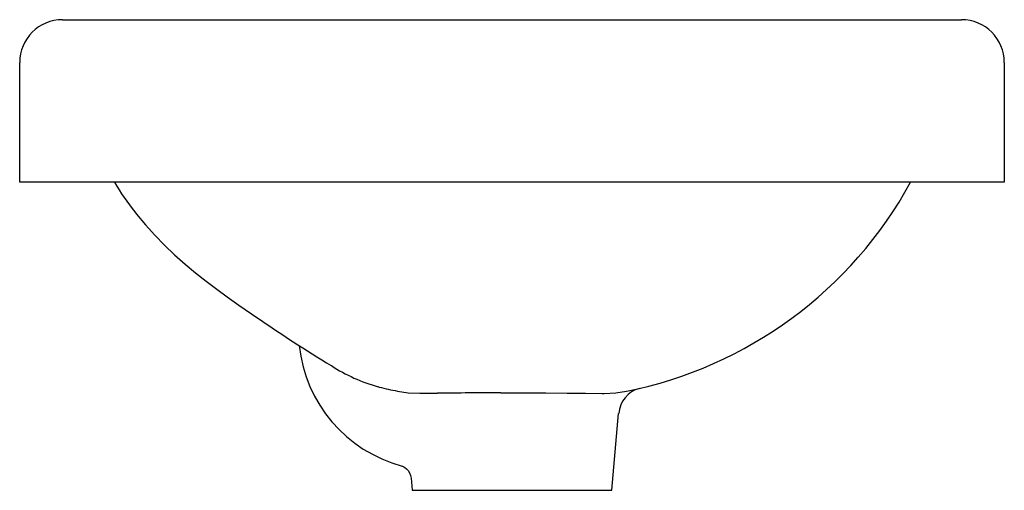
# Model space of a CAD drawing. Header units: millimetres. Extents: x 3896.859 to 3897.204, y 2049.964 to 2050.129.
import ezdxf

# ---------------------------------------------------------------- set-up
doc = ezdxf.new("R2010")
doc.units = ezdxf.units.MM
doc.layers.add('SANINDUSA', color=3, linetype='Continuous')

msp = doc.modelspace()

# ---------------------------------------------------------------- linework, layer by layer
at = {"layer": 'SANINDUSA'}
for p, q in [((3896.873533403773, 2050.128610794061), (3896.898533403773, 2050.128610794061)), ((3896.898533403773, 2050.128610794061), (3897.163533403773, 2050.128610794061)), ((3897.163533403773, 2050.128610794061), (3897.188533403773, 2050.128610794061)), ((3896.858533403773, 2050.071610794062), (3896.858533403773, 2050.113610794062)), ((3897.203533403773, 2050.113610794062), (3897.203533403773, 2050.071610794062)), ((3896.898533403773, 2050.071610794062), (3896.858533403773, 2050.071610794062)), ((3897.163533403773, 2050.071610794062), (3896.898533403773, 2050.071610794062)), ((3897.203533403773, 2050.071610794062), (3897.163533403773, 2050.071610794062)), ((3896.984495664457, 2049.999811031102), (3896.98415992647, 2049.9998970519)), ((3896.990888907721, 2049.998385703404), (3896.994697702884, 2049.997814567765)), ((3896.994697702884, 2049.997814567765), (3896.998710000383, 2049.997614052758)), ((3897.027156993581, 2049.997826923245), (3897.035093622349, 2049.997827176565)), ((3897.062608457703, 2049.997610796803), (3897.063342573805, 2049.997610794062)), ((3897.063342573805, 2049.997610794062), (3897.067448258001, 2049.997830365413)), ((3897.066033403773, 2049.963610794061), (3897.06839188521, 2049.990568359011)), ((3896.995658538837, 2049.967895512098), (3896.996033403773, 2049.963610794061)), ((3896.996033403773, 2049.963610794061), (3897.066033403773, 2049.963610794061))]:
    msp.add_line(p, q, dxfattribs=at)
at = {"layer": 'SANINDUSA', "flags": 128}
for points in [[(3896.898867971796, 2050.061200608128), (3896.899469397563, 2050.060409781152), (3896.902596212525, 2050.05664441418), (3896.905869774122, 2050.053019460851), (3896.909280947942, 2050.049531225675), (3896.912816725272, 2050.046176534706), (3896.91645769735, 2050.042953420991), (3896.9201740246, 2050.039862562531), (3896.923919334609, 2050.036909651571), (3896.927623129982, 2050.034108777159), (3896.931224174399, 2050.031460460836), (3896.935354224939, 2050.028502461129), (3896.939765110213, 2050.025431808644), (3896.941262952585, 2050.024416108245)], [(3897.035093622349, 2049.997827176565), (3897.042884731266, 2049.997780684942), (3897.050360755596, 2049.997707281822), (3897.056780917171, 2049.997640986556), (3897.062608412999, 2049.997610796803), (3897.062608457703, 2049.997610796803), (3897.062608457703, 2049.997610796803)], [(3897.067448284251, 2049.997830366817), (3897.071168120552, 2049.998383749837)], [(3896.992540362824, 2049.972123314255), (3896.992539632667, 2049.972123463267), (3896.992649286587, 2049.97208038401), (3896.992849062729, 2049.971991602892), (3896.993109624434, 2049.971857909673), (3896.993509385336, 2049.971611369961), (3896.994052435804, 2049.971180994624), (3896.994602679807, 2049.970590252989), (3896.995117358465, 2049.969794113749), (3896.995500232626, 2049.96881781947), (3896.995645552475, 2049.96788552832)]]:
    msp.add_lwpolyline(points, dxfattribs=at)
at = {"layer": 'SANINDUSA'}
for centre, radius, start, end in [((3896.873533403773, 2050.113610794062), 0.015, 90, 180), ((3897.188533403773, 2050.113610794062), 0.015, 0, 90), ((3896.969287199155, 2050.116973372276), 0.08983022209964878, 210.3301080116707, 218.3795919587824), ((3897.042511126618, 2050.141607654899), 0.1460663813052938, 281.2998648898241, 331.3660070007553), ((3897.242251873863, 2050.460223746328), 0.5296000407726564, 235.3716866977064, 238.7759044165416), ((3897.005216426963, 2050.019461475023), 0.04900595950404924, 186.0095991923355, 255.0092127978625), ((3896.999405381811, 2050.055763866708), 0.0578689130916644, 236.8269674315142, 254.7388681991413), ((3897.019523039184, 2050.141873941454), 0.1463174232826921, 256.1492797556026, 258.7144567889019), ((3896.998143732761, 2050.953906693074), 0.9562928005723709, 270.0339275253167, 270.4036072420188), ((3897.046535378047, 2046.406575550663), 3.591303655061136, 90.30916490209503, 90.66458513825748), ((3897.078321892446, 2049.989764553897), 0.009941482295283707, 105.545173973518, 175.3897638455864)]:
    msp.add_arc(centre, radius, start, end, dxfattribs=at)

doc.saveas('drawing.dxf')
